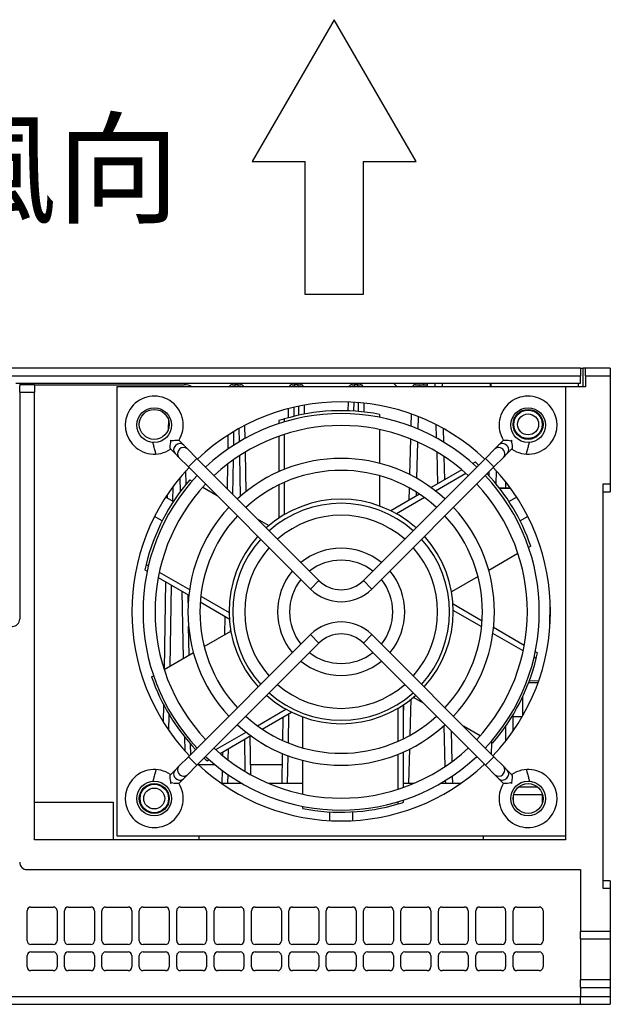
# Model space of a CAD drawing. Extents: x 14074 to 14414, y -3712 to -3387.
# Tile 17 of 18: x 14335 to 14414, y -3712 to -3581. Entities that reach past the tile are written whole.
import ezdxf

# ---------------------------------------------------------------- set-up
doc = ezdxf.new("R2010")
doc.units = 0
doc.layers.get('0').update_dxf_attribs({"linetype": 'CONTINUOUS'})
doc.styles.get("Standard").update_dxf_attribs({"font": 'PMingLiU.ttf'})

msp = doc.modelspace()

# ---------------------------------------------------------------- linework, layer by layer
for p, q in [((14377.137, -3580.89), (14366.184, -3599.861)), ((14388.091, -3599.861), (14377.137, -3580.89)), ((14366.184, -3599.861), (14373.273, -3599.861)), ((14373.273, -3617.626), (14373.273, -3599.861)), ((14381.002, -3599.861), (14388.091, -3599.861)), ((14381.002, -3599.861), (14381.002, -3617.626)), ((14381.002, -3617.626), (14373.273, -3617.626)), ((14410.08, -3627.47), (14329.33, -3627.47)), ((14410.08, -3627.47), (14410.458, -3627.47)), ((14410.08, -3627.47), (14410.08, -3628.47)), ((14410.458, -3629.97), (14410.458, -3627.47)), ((14410.78, -3627.47), (14410.458, -3627.47)), ((14414.08, -3627.47), (14410.78, -3627.47)), ((14410.78, -3628.47), (14410.78, -3627.47)), ((14414.08, -3627.47), (14414.08, -3628.47)), ((14329.33, -3628.47), (14410.08, -3628.47)), ((14410.08, -3629.47), (14410.08, -3628.47)), ((14410.78, -3628.47), (14414.08, -3628.47)), ((14410.78, -3628.47), (14410.78, -3629.97)), ((14414.08, -3628.47), (14414.08, -3642.97)), ((14334.58, -3629.47), (14410.08, -3629.47)), ((14335.08, -3629.47), (14335.08, -3629.804)), ((14337.08, -3629.67), (14335.08, -3629.67)), ((14335.08, -3630.67), (14335.08, -3629.804)), ((14337.08, -3629.67), (14337.08, -3630.67)), ((14337.08, -3629.67), (14357.08, -3629.67)), ((14348.08, -3629.97), (14348.08, -3689.97)), ((14408.08, -3629.97), (14348.08, -3629.97)), ((14363.546, -3629.67), (14363.846, -3629.67)), ((14363.846, -3629.67), (14363.846, -3629.97)), ((14364.315, -3629.67), (14363.846, -3629.67)), ((14364.315, -3629.67), (14364.615, -3629.67)), ((14364.315, -3629.97), (14364.315, -3629.67)), ((14371.546, -3629.67), (14371.846, -3629.67)), ((14371.846, -3629.67), (14371.846, -3629.97)), ((14372.324, -3629.67), (14371.846, -3629.67)), ((14372.324, -3629.67), (14372.624, -3629.67)), ((14372.324, -3629.97), (14372.324, -3629.67)), ((14379.546, -3629.67), (14379.846, -3629.67)), ((14379.846, -3629.67), (14379.846, -3629.97)), ((14380.315, -3629.67), (14379.846, -3629.67)), ((14380.315, -3629.67), (14380.615, -3629.67)), ((14380.315, -3629.97), (14380.315, -3629.67)), ((14385.58, -3629.97), (14385.08, -3629.47)), ((14388.028, -3629.67), (14388.529, -3629.67)), ((14388.529, -3629.67), (14388.529, -3629.97)), ((14388.529, -3629.67), (14389.58, -3629.67)), ((14389.08, -3629.47), (14389.08, -3629.67)), ((14389.58, -3629.47), (14389.58, -3629.97)), ((14390.613, -3629.47), (14390.627, -3629.97)), ((14391.627, -3629.97), (14391.614, -3629.47)), ((14398.049, -3629.97), (14398.058, -3629.47)), ((14398.093, -3629.47), (14398.093, -3629.97)), ((14410.78, -3629.97), (14408.08, -3629.97)), ((14408.08, -3629.97), (14408.08, -3690.47)), ((14409.759, -3629.47), (14409.759, -3629.97)), ((14335.08, -3630.67), (14335.08, -3660.97)), ((14335.08, -3630.67), (14337.08, -3630.67)), ((14337.08, -3690.47), (14337.08, -3630.67)), ((14370.998, -3632.881), (14370.977, -3634.102)), ((14371.781, -3633.894), (14371.802, -3632.683)), ((14372.365, -3632.56), (14372.386, -3633.755)), ((14373.183, -3633.595), (14373.163, -3632.406)), ((14379.014, -3631.986), (14378.993, -3633.16)), ((14379.793, -3633.199), (14379.813, -3632.024)), ((14380.348, -3632.062), (14380.368, -3633.242)), ((14381.17, -3633.323), (14381.149, -3632.139)), ((14370.465, -3634.248), (14370.465, -3634.638)), ((14383.193, -3633.636), (14383.193, -3634.018)), ((14387.439, -3633.581), (14387.396, -3635.212)), ((14388.386, -3635.607), (14388.43, -3633.953)), ((14354.973, -3634.324), (14354.949, -3635.682)), ((14364.408, -3635.535), (14364.439, -3637.301)), ((14365.231, -3636.844), (14365.201, -3635.108)), ((14369.758, -3634.468), (14369.758, -3634.861)), ((14390.758, -3635.005), (14390.805, -3636.775)), ((14391.82, -3637.361), (14391.773, -3635.547)), ((14362.936, -3636.419), (14362.904, -3638.297)), ((14363.713, -3637.753), (14363.745, -3635.918)), ((14369.758, -3636.553), (14369.758, -3641.286)), ((14370.465, -3636.314), (14370.465, -3640.987)), ((14383.193, -3635.651), (14383.193, -3640.168)), ((14356.991, -3637.723), (14356.364, -3637.096)), ((14356.991, -3637.723), (14357.512, -3638.244)), ((14387.352, -3636.911), (14387.227, -3641.674)), ((14388.214, -3642.2), (14388.341, -3637.333)), ((14398.648, -3638.244), (14399.169, -3637.723)), ((14399.796, -3637.096), (14399.169, -3637.723)), ((14355.257, -3638.252), (14355.86, -3638.854)), ((14355.86, -3638.854), (14356.381, -3639.375)), ((14356.381, -3639.375), (14357.647, -3640.641)), ((14358.778, -3639.51), (14357.512, -3638.244)), ((14358.778, -3639.51), (14357.647, -3640.641)), ((14375.11, -3655.842), (14358.778, -3639.51)), ((14364.472, -3639.168), (14364.567, -3644.605)), ((14365.355, -3643.948), (14365.263, -3638.672)), ((14397.382, -3639.51), (14381.05, -3655.842)), ((14390.854, -3638.646), (14390.966, -3642.921)), ((14391.951, -3642.352), (14391.871, -3639.288)), ((14398.648, -3638.244), (14397.382, -3639.51)), ((14397.382, -3639.51), (14398.513, -3640.641)), ((14398.513, -3640.641), (14399.779, -3639.375)), ((14399.779, -3639.375), (14400.301, -3638.854)), ((14400.301, -3638.854), (14400.903, -3638.252)), ((14373.979, -3656.973), (14357.647, -3640.641)), ((14362.868, -3640.307), (14362.812, -3643.544)), ((14363.598, -3644.33), (14363.679, -3639.707)), ((14398.513, -3640.641), (14382.181, -3656.973)), ((14396.005, -3640.011), (14395.673, -3640.203)), ((14356.523, -3642.102), (14356.555, -3643.96)), ((14357.338, -3642.958), (14357.307, -3641.196)), ((14383.193, -3641.825), (14383.193, -3645.869)), ((14394.208, -3641.049), (14390.105, -3643.418)), ((14394.769, -3641.541), (14390.719, -3643.88)), ((14397.851, -3641.304), (14397.842, -3641.829)), ((14398.822, -3642.958), (14398.853, -3641.196)), ((14355.582, -3645.249), (14355.617, -3643.255)), ((14357.83, -3642.376), (14358.147, -3642.559)), ((14359.561, -3643.375), (14361.5, -3644.495)), ((14369.758, -3643.052), (14369.758, -3647.491)), ((14370.465, -3642.723), (14370.465, -3647.047)), ((14387.18, -3643.456), (14387.136, -3645.132)), ((14400.08, -3642.65), (14400.08, -3643.47)), ((14414.08, -3642.97), (14413.08, -3642.97)), ((14413.08, -3642.97), (14413.08, -3696.97)), ((14414.08, -3642.97), (14414.08, -3643.97)), ((14354.616, -3644.692), (14355.634, -3645.279)), ((14354.797, -3644.418), (14354.79, -3644.792)), ((14388.574, -3644.302), (14384.726, -3646.523)), ((14389.215, -3644.748), (14385.464, -3646.914)), ((14388.152, -3644.545), (14388.166, -3644.036)), ((14399.232, -3643.47), (14400.08, -3643.47)), ((14400.782, -3643.58), (14399.274, -3643.524)), ((14400.526, -3645.279), (14401.544, -3644.692)), ((14413.08, -3643.97), (14414.08, -3643.97)), ((14365.393, -3646.125), (14365.391, -3646.013)), ((14354.134, -3647.877), (14353.116, -3647.29)), ((14403.044, -3647.29), (14402.026, -3647.877)), ((14366.854, -3647.586), (14368.424, -3648.492)), ((14403.443, -3651.231), (14403.141, -3651.405)), ((14401.727, -3652.221), (14397.817, -3654.479)), ((14351.996, -3653.704), (14352.301, -3653.881)), ((14351.833, -3654.427), (14352.14, -3654.604)), ((14353.751, -3654.718), (14357.796, -3657.053)), ((14396.383, -3655.307), (14392.849, -3657.347)), ((14353.603, -3655.449), (14357.699, -3657.814)), ((14354.594, -3656.021), (14354.391, -3667.689)), ((14355.198, -3667.278), (14355.386, -3656.478)), ((14373.979, -3656.973), (14375.11, -3655.842)), ((14382.181, -3656.973), (14381.05, -3655.842)), ((14356.788, -3657.288), (14356.945, -3666.27)), ((14357.615, -3658.825), (14357.596, -3657.754)), ((14359.297, -3657.92), (14363.081, -3660.104)), ((14359.227, -3658.696), (14363.111, -3660.938)), ((14396.94, -3661.249), (14393.049, -3659.003)), ((14405.987, -3662.257), (14406.049, -3658.659)), ((14396.873, -3662.027), (14393.08, -3659.837)), ((14362.514, -3660.594), (14362.471, -3663.079)), ((14357.647, -3679.4), (14373.979, -3663.068)), ((14357.737, -3665.812), (14357.669, -3661.93)), ((14359.755, -3664.647), (14363.311, -3662.594)), ((14363.279, -3662.612), (14363.283, -3662.426)), ((14373.979, -3663.068), (14375.11, -3664.199)), ((14382.181, -3663.068), (14381.05, -3664.199)), ((14382.181, -3663.068), (14398.513, -3679.4)), ((14402.428, -3665.234), (14398.378, -3662.896)), ((14402.574, -3664.502), (14398.471, -3662.133)), ((14358.778, -3680.531), (14375.11, -3664.199)), ((14381.05, -3664.199), (14397.382, -3680.531)), ((14354.406, -3667.736), (14358.319, -3665.476)), ((14404.327, -3665.514), (14404.039, -3665.348)), ((14404.164, -3666.237), (14403.88, -3666.072)), ((14352.717, -3668.71), (14352.991, -3668.552)), ((14403.168, -3669.47), (14404.419, -3669.47)), ((14403.249, -3669.253), (14404.513, -3669.206)), ((14354.308, -3672.402), (14354.268, -3674.701)), ((14387.315, -3676.511), (14387.441, -3671.691)), ((14389.07, -3672.219), (14387.737, -3671.449)), ((14402.38, -3673.881), (14402.38, -3671.336)), ((14366.869, -3675.237), (14370.696, -3673.027)), ((14367.506, -3675.686), (14371.434, -3673.418)), ((14371.019, -3677.552), (14371.087, -3673.618)), ((14385.696, -3677.318), (14385.696, -3672.893)), ((14386.421, -3672.437), (14386.403, -3673.151)), ((14386.403, -3676.989), (14386.403, -3672.45)), ((14355.047, -3675.892), (14355.084, -3673.785)), ((14370.279, -3674.085), (14370.224, -3677.21)), ((14372.968, -3678.216), (14372.968, -3674.072)), ((14401.08, -3675.939), (14401.08, -3673.778)), ((14402.271, -3674.07), (14401.08, -3674.07)), ((14361.324, -3678.439), (14365.368, -3676.103)), ((14391.812, -3675.242), (14391.955, -3680.697)), ((14392.937, -3680.003), (14392.832, -3675.981)), ((14396.658, -3676.6), (14394.423, -3675.31)), ((14400.08, -3675.322), (14400.08, -3677.291)), ((14357.127, -3676.723), (14357.16, -3678.581)), ((14361.883, -3678.932), (14365.979, -3676.567)), ((14365.133, -3677.056), (14365.208, -3681.335)), ((14366.016, -3681.803), (14365.925, -3676.598)), ((14398.331, -3677.565), (14398.071, -3677.416)), ((14398.192, -3679.078), (14398.219, -3677.501)), ((14357.969, -3679.078), (14357.944, -3677.696)), ((14362.197, -3678.75), (14362.19, -3679.191)), ((14362.979, -3679.819), (14363.006, -3678.284)), ((14370.194, -3678.943), (14370.124, -3682.97)), ((14386.403, -3683.488), (14386.403, -3678.755)), ((14387.146, -3682.97), (14387.267, -3678.347)), ((14357.647, -3679.4), (14356.381, -3680.665)), ((14358.778, -3680.531), (14357.647, -3679.4)), ((14360.155, -3679.929), (14360.419, -3679.777)), ((14370.924, -3682.97), (14370.989, -3679.255)), ((14372.968, -3684.39), (14372.968, -3679.873)), ((14385.696, -3683.727), (14385.696, -3679.053)), ((14397.382, -3680.531), (14398.513, -3679.4)), ((14399.779, -3680.665), (14398.513, -3679.4)), ((14355.86, -3681.187), (14355.257, -3681.789)), ((14356.381, -3680.665), (14355.86, -3681.187)), ((14357.512, -3681.797), (14358.778, -3680.531)), ((14361.226, -3680.47), (14359.008, -3680.47)), ((14362.155, -3681.201), (14362.124, -3682.97)), ((14370.167, -3680.47), (14365.993, -3680.47)), ((14397.17, -3680.319), (14397.168, -3680.446)), ((14397.168, -3680.446), (14397.168, -3680.456)), ((14397.382, -3680.531), (14398.648, -3681.797)), ((14400.301, -3681.187), (14399.779, -3680.665)), ((14400.903, -3681.789), (14400.301, -3681.187)), ((14356.364, -3682.945), (14356.991, -3682.318)), ((14357.512, -3681.797), (14356.991, -3682.318)), ((14362.924, -3682.97), (14362.945, -3681.773)), ((14392.004, -3682.568), (14392.014, -3682.97)), ((14393.015, -3682.97), (14392.987, -3681.93)), ((14399.169, -3682.318), (14398.648, -3681.797)), ((14399.169, -3682.318), (14399.796, -3682.945)), ((14364.831, -3682.97), (14362.111, -3682.97)), ((14372.968, -3682.97), (14368.421, -3682.97)), ((14387.74, -3682.97), (14386.403, -3682.97)), ((14394.049, -3682.97), (14391.33, -3682.97)), ((14404.403, -3683.47), (14401.757, -3683.47)), ((14337.08, -3685.47), (14347.58, -3685.47)), ((14347.58, -3685.47), (14347.58, -3690.47)), ((14385.696, -3685.693), (14385.696, -3685.403)), ((14386.403, -3685.473), (14386.403, -3685.18)), ((14405.017, -3684.47), (14401.144, -3684.47)), ((14401.144, -3685.47), (14401.144, -3684.47)), ((14405.017, -3685.47), (14405.017, -3684.47)), ((14372.968, -3686.305), (14372.968, -3686.023)), ((14376.58, -3687.93), (14376.58, -3686.755)), ((14379.58, -3686.755), (14379.58, -3687.93)), ((14408.08, -3690.47), (14337.08, -3690.47)), ((14348.08, -3689.97), (14408.08, -3689.97)), ((14359.08, -3690.47), (14359.08, -3689.97)), ((14397.08, -3689.97), (14397.08, -3690.47)), ((14336.08, -3694.47), (14410.08, -3694.47)), ((14410.08, -3694.47), (14410.08, -3702.72)), ((14414.08, -3695.97), (14413.08, -3695.97)), ((14414.08, -3695.97), (14414.08, -3696.97)), ((14413.08, -3696.97), (14414.08, -3696.97)), ((14414.08, -3696.97), (14414.08, -3702.72)), ((14336.08, -3703.97), (14336.08, -3699.97)), ((14336.58, -3699.47), (14339.58, -3699.47)), ((14340.08, -3699.97), (14340.08, -3703.97)), ((14341.08, -3703.97), (14341.08, -3699.97)), ((14341.58, -3699.47), (14344.58, -3699.47)), ((14345.08, -3699.97), (14345.08, -3703.97)), ((14346.08, -3703.97), (14346.08, -3699.97)), ((14346.58, -3699.47), (14349.58, -3699.47)), ((14350.08, -3699.97), (14350.08, -3703.97)), ((14351.08, -3703.97), (14351.08, -3699.97)), ((14351.58, -3699.47), (14354.58, -3699.47)), ((14355.08, -3699.97), (14355.08, -3703.97)), ((14356.08, -3703.97), (14356.08, -3699.97)), ((14356.58, -3699.47), (14359.58, -3699.47)), ((14360.08, -3699.97), (14360.08, -3703.97)), ((14361.08, -3703.97), (14361.08, -3699.97)), ((14361.58, -3699.47), (14364.58, -3699.47)), ((14365.08, -3699.97), (14365.08, -3703.97)), ((14366.08, -3703.97), (14366.08, -3699.97)), ((14366.58, -3699.47), (14369.58, -3699.47)), ((14370.08, -3699.97), (14370.08, -3703.97)), ((14371.08, -3703.97), (14371.08, -3699.97)), ((14371.58, -3699.47), (14374.58, -3699.47)), ((14375.08, -3699.97), (14375.08, -3703.97)), ((14376.08, -3703.97), (14376.08, -3699.97)), ((14376.58, -3699.47), (14379.58, -3699.47)), ((14380.08, -3699.97), (14380.08, -3703.97)), ((14381.08, -3703.97), (14381.08, -3699.97)), ((14381.58, -3699.47), (14384.58, -3699.47)), ((14385.08, -3699.97), (14385.08, -3703.97)), ((14386.08, -3703.97), (14386.08, -3699.97)), ((14386.58, -3699.47), (14389.58, -3699.47)), ((14390.08, -3699.97), (14390.08, -3703.97)), ((14391.08, -3703.97), (14391.08, -3699.97)), ((14391.58, -3699.47), (14394.58, -3699.47)), ((14395.08, -3699.97), (14395.08, -3703.97)), ((14396.08, -3703.97), (14396.08, -3699.97)), ((14396.58, -3699.47), (14399.58, -3699.47)), ((14400.08, -3699.97), (14400.08, -3703.97)), ((14401.08, -3703.97), (14401.08, -3699.97)), ((14401.58, -3699.47), (14404.58, -3699.47)), ((14405.08, -3699.97), (14405.08, -3703.97)), ((14414.08, -3702.72), (14410.08, -3702.72)), ((14410.08, -3703.72), (14410.08, -3702.72)), ((14410.08, -3703.72), (14414.08, -3703.72)), ((14410.08, -3703.72), (14410.08, -3709.22)), ((14414.08, -3702.72), (14414.08, -3703.72)), ((14414.08, -3703.72), (14414.08, -3709.22)), ((14339.58, -3704.47), (14336.58, -3704.47)), ((14344.58, -3704.47), (14341.58, -3704.47)), ((14349.58, -3704.47), (14346.58, -3704.47)), ((14354.58, -3704.47), (14351.58, -3704.47)), ((14359.58, -3704.47), (14356.58, -3704.47)), ((14364.58, -3704.47), (14361.58, -3704.47)), ((14369.58, -3704.47), (14366.58, -3704.47)), ((14374.58, -3704.47), (14371.58, -3704.47)), ((14379.58, -3704.47), (14376.58, -3704.47)), ((14384.58, -3704.47), (14381.58, -3704.47)), ((14389.58, -3704.47), (14386.58, -3704.47)), ((14394.58, -3704.47), (14391.58, -3704.47)), ((14399.58, -3704.47), (14396.58, -3704.47)), ((14404.58, -3704.47), (14401.58, -3704.47)), ((14336.08, -3707.47), (14336.08, -3705.97)), ((14336.58, -3705.47), (14339.58, -3705.47)), ((14340.08, -3705.97), (14340.08, -3707.47)), ((14341.08, -3707.47), (14341.08, -3705.97)), ((14341.58, -3705.47), (14344.58, -3705.47)), ((14345.08, -3705.97), (14345.08, -3707.47)), ((14346.08, -3707.47), (14346.08, -3705.97)), ((14346.58, -3705.47), (14349.58, -3705.47)), ((14350.08, -3705.97), (14350.08, -3707.47)), ((14351.08, -3707.47), (14351.08, -3705.97)), ((14351.58, -3705.47), (14354.58, -3705.47)), ((14355.08, -3705.97), (14355.08, -3707.47)), ((14356.08, -3707.47), (14356.08, -3705.97)), ((14356.58, -3705.47), (14359.58, -3705.47)), ((14360.08, -3705.97), (14360.08, -3707.47)), ((14361.08, -3707.47), (14361.08, -3705.97)), ((14361.58, -3705.47), (14364.58, -3705.47)), ((14365.08, -3705.97), (14365.08, -3707.47)), ((14366.08, -3707.47), (14366.08, -3705.97)), ((14366.58, -3705.47), (14369.58, -3705.47)), ((14370.08, -3705.97), (14370.08, -3707.47)), ((14371.08, -3707.47), (14371.08, -3705.97)), ((14371.58, -3705.47), (14374.58, -3705.47)), ((14375.08, -3705.97), (14375.08, -3707.47)), ((14376.08, -3707.47), (14376.08, -3705.97)), ((14376.58, -3705.47), (14379.58, -3705.47)), ((14380.08, -3705.97), (14380.08, -3707.47)), ((14381.08, -3707.47), (14381.08, -3705.97)), ((14381.58, -3705.47), (14384.58, -3705.47)), ((14385.08, -3705.97), (14385.08, -3707.47)), ((14386.08, -3707.47), (14386.08, -3705.97)), ((14386.58, -3705.47), (14389.58, -3705.47)), ((14390.08, -3705.97), (14390.08, -3707.47)), ((14391.08, -3707.47), (14391.08, -3705.97)), ((14391.58, -3705.47), (14394.58, -3705.47)), ((14395.08, -3705.97), (14395.08, -3707.47)), ((14396.08, -3707.47), (14396.08, -3705.97)), ((14396.58, -3705.47), (14399.58, -3705.47)), ((14400.08, -3705.97), (14400.08, -3707.47)), ((14401.08, -3707.47), (14401.08, -3705.97)), ((14401.58, -3705.47), (14404.58, -3705.47)), ((14405.08, -3705.97), (14405.08, -3707.47)), ((14339.58, -3707.97), (14336.58, -3707.97)), ((14344.58, -3707.97), (14341.58, -3707.97)), ((14349.58, -3707.97), (14346.58, -3707.97)), ((14354.58, -3707.97), (14351.58, -3707.97)), ((14359.58, -3707.97), (14356.58, -3707.97)), ((14364.58, -3707.97), (14361.58, -3707.97)), ((14369.58, -3707.97), (14366.58, -3707.97)), ((14374.58, -3707.97), (14371.58, -3707.97)), ((14379.58, -3707.97), (14376.58, -3707.97)), ((14384.58, -3707.97), (14381.58, -3707.97)), ((14389.58, -3707.97), (14386.58, -3707.97)), ((14394.58, -3707.97), (14391.58, -3707.97)), ((14399.58, -3707.97), (14396.58, -3707.97)), ((14404.58, -3707.97), (14401.58, -3707.97)), ((14410.08, -3710.22), (14410.08, -3709.22)), ((14414.08, -3709.22), (14410.08, -3709.22)), ((14414.08, -3709.22), (14414.08, -3710.22)), ((14410.08, -3710.22), (14414.08, -3710.22)), ((14410.08, -3710.22), (14410.08, -3711.47)), ((14414.08, -3710.22), (14414.08, -3711.47)), ((14410.08, -3711.47), (14326.08, -3711.47)), ((14414.08, -3711.47), (14410.08, -3711.47)), ((14410.08, -3712.47), (14410.08, -3711.47)), ((14414.08, -3711.47), (14414.08, -3712.47)), ((14326.007, -3712.47), (14410.08, -3712.47)), ((14410.08, -3712.47), (14414.08, -3712.47))]:
    msp.add_line(p, q)
for centre, radius in [((14353.08, -3635.07), 2.324), ((14403.08, -3635.07), 2.324), ((14353.08, -3634.97), 2), ((14403.08, -3634.97), 2), ((14403.08, -3634.97), 1.9), ((14403.08, -3634.97), 1.4), ((14353.08, -3684.97), 2.324), ((14403.08, -3684.97), 2.324), ((14353.08, -3684.97), 2), ((14353.08, -3684.97), 1.9), ((14353.08, -3684.97), 1.4), ((14403.08, -3684.97), 2)]:
    msp.add_circle(centre, radius)
for centre, radius, start, end in [((14357.08, -3631.67), 2, 58.21167, 90), ((14363.546, -3630.17), 0.5, 90, 156.42182), ((14364.615, -3630.17), 0.5, 23.57818, 90), ((14371.546, -3630.17), 0.5, 90, 156.42182), ((14372.624, -3630.17), 0.5, 23.57818, 90), ((14379.546, -3630.17), 0.5, 90, 156.42182), ((14380.615, -3630.17), 0.5, 23.57818, 90), ((14388.028, -3630.17), 0.5, 90, 156.42182), ((14353.08, -3635.07), 3.873, 328.28341, 304.43704), ((14403.08, -3635.07), 3.873, 235.56296, 211.71659), ((14378.08, -3659.97), 28, 46.67665, 133.32335), ((14378.08, -3660.02), 26.5, 46.84807, 133.15193), ((14378.08, -3659.97), 26.826, 106.49196, 108.07366), ((14378.08, -3659.97), 26.826, 79.01371, 106.49196), ((14378.08, -3660.02), 24.9, 46.96687, 133.03313), ((14378.08, -3660.02), 20.5, 47.38925, 132.61075), ((14378.08, -3659.97), 28, 136.59784, 223.54691), ((14378.08, -3659.97), 26.826, 46.75003, 48.07366), ((14378.08, -3659.97), 28, 316.45309, 43.40216), ((14378.08, -3660.02), 26.5, 136.61183, 223.38817), ((14378.08, -3660.02), 18.9, 47.59164, 132.40836), ((14378.08, -3660.02), 26.5, 316.61183, 43.38817), ((14378.08, -3659.97), 26.826, 19.01371, 43.33224), ((14378.08, -3659.97), 26.826, 139.01371, 166.49196), ((14378.08, -3660.02), 24.9, 136.71543, 223.28456), ((14378.08, -3660.02), 24.9, 316.71544, 43.28457), ((14378.08, -3660.02), 20.5, 137.08377, 222.91623), ((14378.08, -3659.97), 15, 48.13087, 131.86913), ((14378.08, -3660.02), 14.5, 48.37888, 131.62112), ((14378.08, -3660.02), 20.5, 317.08377, 42.91623), ((14378.08, -3660.02), 18.9, 137.26026, 222.73974), ((14378.08, -3660.02), 12.9, 48.79854, 131.20146), ((14378.08, -3660.02), 18.9, 317.26026, 42.73974), ((14378.08, -3659.97), 15, 137.98359, 222.28684), ((14378.08, -3659.97), 15, 317.71316, 42.01641), ((14378.08, -3660.02), 14.5, 137.94667, 222.05333), ((14378.08, -3660.02), 14.5, 317.94667, 42.05333), ((14378.08, -3660.02), 12.9, 138.31254, 221.68746), ((14378.08, -3660.02), 8.5, 50.77038, 129.22962), ((14378.08, -3660.02), 12.9, 318.31254, 41.68746), ((14378.08, -3659.97), 26.826, 166.49196, 168.07366), ((14378.08, -3660.02), 6.9, 52.1147, 127.8853), ((14378.08, -3660.02), 8.5, 140.03092, 219.96908), ((14378.08, -3660.02), 8.5, 320.03092, 39.96908), ((14378.08, -3660.02), 6.9, 141.20166, 218.79834), ((14378.08, -3652.872), 4.2, 225, 315), ((14378.08, -3660.02), 6.9, 321.20166, 38.79834), ((14378.08, -3652.872), 5.8, 225, 315), ((14334.08, -3660.97), 1, 270, 0), ((14378.08, -3667.169), 5.8, 45, 135), ((14378.08, -3667.169), 4.2, 45, 135), ((14378.08, -3660.02), 6.9, 232.1147, 307.8853), ((14378.08, -3659.97), 26.826, 346.49196, 348.07366), ((14378.08, -3660.02), 8.5, 230.77038, 309.22962), ((14378.08, -3659.97), 26.826, 319.01371, 346.49196), ((14378.08, -3659.97), 26.826, 199.01371, 223.48332), ((14378.08, -3660.02), 12.9, 228.79854, 311.20146), ((14378.08, -3660.02), 14.5, 228.37888, 311.62112), ((14378.08, -3659.97), 15, 228.4014, 311.5986), ((14378.08, -3660.02), 18.9, 227.59164, 312.40836), ((14378.08, -3660.02), 20.5, 227.38925, 312.61075), ((14378.08, -3660.02), 24.9, 226.96686, 313.03314), ((14378.08, -3659.97), 26.826, 226.90113, 228.07366), ((14378.08, -3660.02), 26.5, 226.84807, 313.15193), ((14353.08, -3684.97), 3.873, 55.56296, 31.71659), ((14378.08, -3659.97), 28, 226.82142, 313.17858), ((14403.08, -3684.97), 3.873, 148.28341, 124.43704), ((14378.08, -3659.97), 26.826, 286.49196, 288.07366), ((14378.08, -3659.97), 26.826, 259.01371, 286.49196), ((14336.08, -3693.47), 1, 180, 270), ((14336.58, -3699.97), 0.5, 90, 180), ((14339.58, -3699.97), 0.5, 0, 90), ((14341.58, -3699.97), 0.5, 90, 180), ((14344.58, -3699.97), 0.5, 0, 90), ((14346.58, -3699.97), 0.5, 90, 180), ((14349.58, -3699.97), 0.5, 0, 90), ((14351.58, -3699.97), 0.5, 90, 180), ((14354.58, -3699.97), 0.5, 0, 90), ((14356.58, -3699.97), 0.5, 90, 180), ((14359.58, -3699.97), 0.5, 0, 90), ((14361.58, -3699.97), 0.5, 90, 180), ((14364.58, -3699.97), 0.5, 0, 90), ((14366.58, -3699.97), 0.5, 90, 180), ((14369.58, -3699.97), 0.5, 0, 90), ((14371.58, -3699.97), 0.5, 90, 180), ((14374.58, -3699.97), 0.5, 0, 90), ((14376.58, -3699.97), 0.5, 90, 180), ((14379.58, -3699.97), 0.5, 0, 90), ((14381.58, -3699.97), 0.5, 90, 180), ((14384.58, -3699.97), 0.5, 0, 90), ((14386.58, -3699.97), 0.5, 90, 180), ((14389.58, -3699.97), 0.5, 0, 90), ((14391.58, -3699.97), 0.5, 90, 180), ((14394.58, -3699.97), 0.5, 0, 90), ((14396.58, -3699.97), 0.5, 90, 180), ((14399.58, -3699.97), 0.5, 0, 90), ((14401.58, -3699.97), 0.5, 90, 180), ((14404.58, -3699.97), 0.5, 0, 90), ((14336.58, -3703.97), 0.5, 180, 270), ((14339.58, -3703.97), 0.5, 270, 0), ((14341.58, -3703.97), 0.5, 180, 270), ((14344.58, -3703.97), 0.5, 270, 0), ((14346.58, -3703.97), 0.5, 180, 270), ((14349.58, -3703.97), 0.5, 270, 0), ((14351.58, -3703.97), 0.5, 180, 270), ((14354.58, -3703.97), 0.5, 270, 0), ((14356.58, -3703.97), 0.5, 180, 270), ((14359.58, -3703.97), 0.5, 270, 0), ((14361.58, -3703.97), 0.5, 180, 270), ((14364.58, -3703.97), 0.5, 270, 0), ((14366.58, -3703.97), 0.5, 180, 270), ((14369.58, -3703.97), 0.5, 270, 0), ((14371.58, -3703.97), 0.5, 180, 270), ((14374.58, -3703.97), 0.5, 270, 0), ((14376.58, -3703.97), 0.5, 180, 270), ((14379.58, -3703.97), 0.5, 270, 0), ((14381.58, -3703.97), 0.5, 180, 270), ((14384.58, -3703.97), 0.5, 270, 0), ((14386.58, -3703.97), 0.5, 180, 270), ((14389.58, -3703.97), 0.5, 270, 0), ((14391.58, -3703.97), 0.5, 180, 270), ((14394.58, -3703.97), 0.5, 270, 0), ((14396.58, -3703.97), 0.5, 180, 270), ((14399.58, -3703.97), 0.5, 270, 0), ((14401.58, -3703.97), 0.5, 180, 270), ((14404.58, -3703.97), 0.5, 270, 0), ((14336.58, -3705.97), 0.5, 90, 180), ((14339.58, -3705.97), 0.5, 0, 90), ((14341.58, -3705.97), 0.5, 90, 180), ((14344.58, -3705.97), 0.5, 0, 90), ((14346.58, -3705.97), 0.5, 90, 180), ((14349.58, -3705.97), 0.5, 0, 90), ((14351.58, -3705.97), 0.5, 90, 180), ((14354.58, -3705.97), 0.5, 0, 90), ((14356.58, -3705.97), 0.5, 90, 180), ((14359.58, -3705.97), 0.5, 0, 90), ((14361.58, -3705.97), 0.5, 90, 180), ((14364.58, -3705.97), 0.5, 0, 90), ((14366.58, -3705.97), 0.5, 90, 180), ((14369.58, -3705.97), 0.5, 0, 90), ((14371.58, -3705.97), 0.5, 90, 180), ((14374.58, -3705.97), 0.5, 0, 90), ((14376.58, -3705.97), 0.5, 90, 180), ((14379.58, -3705.97), 0.5, 0, 90), ((14381.58, -3705.97), 0.5, 90, 180), ((14384.58, -3705.97), 0.5, 0, 90), ((14386.58, -3705.97), 0.5, 90, 180), ((14389.58, -3705.97), 0.5, 0, 90), ((14391.58, -3705.97), 0.5, 90, 180), ((14394.58, -3705.97), 0.5, 0, 90), ((14396.58, -3705.97), 0.5, 90, 180), ((14399.58, -3705.97), 0.5, 0, 90), ((14401.58, -3705.97), 0.5, 90, 180), ((14404.58, -3705.97), 0.5, 0, 90), ((14336.58, -3707.47), 0.5, 180, 270), ((14339.58, -3707.47), 0.5, 270, 0), ((14341.58, -3707.47), 0.5, 180, 270), ((14344.58, -3707.47), 0.5, 270, 0), ((14346.58, -3707.47), 0.5, 180, 270), ((14349.58, -3707.47), 0.5, 270, 0), ((14351.58, -3707.47), 0.5, 180, 270), ((14354.58, -3707.47), 0.5, 270, 0), ((14356.58, -3707.47), 0.5, 180, 270), ((14359.58, -3707.47), 0.5, 270, 0), ((14361.58, -3707.47), 0.5, 180, 270), ((14364.58, -3707.47), 0.5, 270, 0), ((14366.58, -3707.47), 0.5, 180, 270), ((14369.58, -3707.47), 0.5, 270, 0), ((14371.58, -3707.47), 0.5, 180, 270), ((14374.58, -3707.47), 0.5, 270, 0), ((14376.58, -3707.47), 0.5, 180, 270), ((14379.58, -3707.47), 0.5, 270, 0), ((14381.58, -3707.47), 0.5, 180, 270), ((14384.58, -3707.47), 0.5, 270, 0), ((14386.58, -3707.47), 0.5, 180, 270), ((14389.58, -3707.47), 0.5, 270, 0), ((14391.58, -3707.47), 0.5, 180, 270), ((14394.58, -3707.47), 0.5, 270, 0), ((14396.58, -3707.47), 0.5, 180, 270), ((14399.58, -3707.47), 0.5, 270, 0), ((14401.58, -3707.47), 0.5, 180, 270), ((14404.58, -3707.47), 0.5, 270, 0)]:
    msp.add_arc(centre, radius, start, end)
for centre, major_axis, ratio, start_param, end_param in [((14355.276, -3637.139), (0.566, 0.566), 0.0040687, 1.5049844, 1.6427018), ((14356.425, -3638.288), (-0.566, -0.566), 0.8951582, 3.1415927, 6.2831853), ((14356.947, -3638.81), (-0.566, -0.566), 0.8951582, 3.1415927, 6.2831853), ((14399.214, -3638.81), (0.566, -0.566), 0.8951582, 0, 3.1415927), ((14399.735, -3638.288), (0.566, -0.566), 0.8951582, 0, 3.1415927), ((14400.884, -3637.139), (-0.566, 0.566), 0.0040687, 4.6404835, 4.7782009), ((14400.08, -3643.444), (-1, 0), 0.0261859, 1.5707963, 2.2367508), ((14356.425, -3681.752), (-0.566, 0.566), 0.8951582, 0, 3.1415927), ((14356.947, -3681.231), (-0.566, 0.566), 0.8951582, 0, 3.1415927), ((14398.185, -3679.445), (-1.018, -1.001), 0.0128598, 6.270091, 6.6428008), ((14399.214, -3681.231), (0.566, 0.566), 0.8951582, 3.1415927, 6.2831853), ((14399.735, -3681.752), (0.566, 0.566), 0.8951582, 3.1415927, 6.2831853), ((14355.276, -3682.902), (0.566, -0.566), 0.0040687, 4.6404835, 4.7782009), ((14400.884, -3682.902), (-0.566, -0.566), 0.0040687, 1.5049844, 1.6427018)]:
    msp.add_ellipse(centre, major_axis=major_axis, ratio=ratio, start_param=start_param, end_param=end_param)
for points, knots in [([(14353.304, -3638.937), (14353.304, -3638.937), (14353.303, -3638.935), (14353.299, -3638.916), (14353.29, -3638.883), (14353.264, -3638.781), (14353.246, -3638.714), (14353.205, -3638.554), (14353.181, -3638.463), (14353.131, -3638.268), (14353.105, -3638.166), (14353.053, -3637.966), (14353.028, -3637.87), (14352.983, -3637.694), (14352.963, -3637.617), (14352.931, -3637.492), (14352.919, -3637.445), (14352.907, -3637.398), (14352.904, -3637.388), (14352.904, -3637.388)], [0.61810635, 0.61810635, 0.61810635, 0.61810635, 0.62916833, 0.62916833, 0.66041989, 0.66041989, 0.69167145, 0.69167145, 0.72292301, 0.72292301, 0.75417456, 0.75417456, 0.78542612, 0.78542612, 0.81667768, 0.81667768, 0.84792924, 0.84792924, 0.8702271, 0.8702271, 0.8702271, 0.8702271]), ([(14355.257, -3638.252), (14355.255, -3638.25), (14355.253, -3638.247), (14355.239, -3638.226), (14355.229, -3638.193), (14355.215, -3638.095), (14355.212, -3638.028), (14355.216, -3637.843), (14355.228, -3637.721), (14355.266, -3637.421), (14355.292, -3637.265), (14355.298, -3637.229), (14355.3, -3637.219), (14355.304, -3637.2), (14355.306, -3637.192), (14355.31, -3637.185), (14355.311, -3637.183), (14355.313, -3637.181), (14355.314, -3637.18), (14355.315, -3637.179), (14355.316, -3637.178), (14355.317, -3637.177), (14355.318, -3637.176), (14355.322, -3637.173), (14355.326, -3637.172), (14355.366, -3637.156), (14355.497, -3637.136), (14355.764, -3637.094), (14355.883, -3637.077), (14356.073, -3637.061), (14356.146, -3637.058), (14356.263, -3637.063), (14356.306, -3637.07), (14356.348, -3637.084), (14356.358, -3637.09), (14356.364, -3637.096)], [0.13643643, 0.13643643, 0.13643643, 0.13643643, 0.14099264, 0.14099264, 0.16892185, 0.16892185, 0.20138305, 0.20138305, 0.24789521, 0.24789521, 0.31496622, 0.31496622, 0.33472141, 0.33472141, 0.36265311, 0.36265311, 0.37128425, 0.37128425, 0.37613869, 0.37613869, 0.38070338, 0.38070338, 0.38736186, 0.38736186, 0.40416762, 0.40416762, 0.55060275, 0.55060275, 0.67460918, 0.67460918, 0.77011888, 0.77011888, 0.85950932, 0.85950932, 0.90632238, 0.90632238, 0.90632238, 0.90632238]), ([(14355.311, -3637.1), (14355.308, -3637.116), (14355.305, -3637.131), (14355.301, -3637.144), (14355.3, -3637.147), (14355.298, -3637.151), (14355.297, -3637.153), (14355.295, -3637.156), (14355.294, -3637.156), (14355.293, -3637.158), (14355.292, -3637.159), (14355.29, -3637.16), (14355.289, -3637.161), (14355.285, -3637.164), (14355.281, -3637.165), (14355.262, -3637.172), (14355.248, -3637.175), (14355.233, -3637.177)], [-0.489369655, -0.489369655, -0.489369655, -0.489369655, -0.482783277, -0.482783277, -0.480956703, -0.480956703, -0.47965524, -0.47965524, -0.478946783, -0.478946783, -0.47828908, -0.47828908, -0.477337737, -0.477337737, -0.474797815, -0.474797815, -0.466947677, -0.466947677, -0.466947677, -0.466947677]), ([(14399.796, -3637.096), (14399.798, -3637.094), (14399.799, -3637.093), (14399.816, -3637.081), (14399.846, -3637.072), (14399.939, -3637.06), (14400.004, -3637.058), (14400.179, -3637.066), (14400.295, -3637.079), (14400.536, -3637.115), (14400.662, -3637.135), (14400.804, -3637.163), (14400.816, -3637.165), (14400.829, -3637.169), (14400.833, -3637.171), (14400.838, -3637.173), (14400.84, -3637.175), (14400.843, -3637.177), (14400.844, -3637.177), (14400.845, -3637.179), (14400.846, -3637.18), (14400.848, -3637.181), (14400.848, -3637.182), (14400.85, -3637.185), (14400.851, -3637.187), (14400.862, -3637.211), (14400.869, -3637.267), (14400.901, -3637.479), (14400.923, -3637.63), (14400.944, -3637.861), (14400.948, -3637.949), (14400.946, -3638.089), (14400.94, -3638.143), (14400.924, -3638.218), (14400.914, -3638.241), (14400.903, -3638.252)], [-0.41389303, -0.41389303, -0.41389303, -0.41389303, -0.41107971, -0.41107971, -0.38589635, -0.38589635, -0.35770082, -0.35770082, -0.31943527, -0.31943527, -0.28013909, -0.28013909, -0.27453298, -0.27453298, -0.27178708, -0.27178708, -0.26987921, -0.26987921, -0.26899511, -0.26899511, -0.2682539, -0.2682539, -0.26730087, -0.26730087, -0.26555631, -0.26555631, -0.24640232, -0.24640232, -0.20381347, -0.20381347, -0.1748234, -0.1748234, -0.15030447, -0.15030447, -0.12896797, -0.12896797, -0.12896797, -0.12896797]), ([(14400.927, -3637.177), (14400.914, -3637.175), (14400.899, -3637.172), (14400.882, -3637.167), (14400.877, -3637.165), (14400.871, -3637.161), (14400.87, -3637.16), (14400.868, -3637.159), (14400.868, -3637.158), (14400.866, -3637.157), (14400.866, -3637.156), (14400.864, -3637.154), (14400.863, -3637.152), (14400.86, -3637.146), (14400.857, -3637.139), (14400.853, -3637.121), (14400.851, -3637.111), (14400.849, -3637.1)], [-1.149175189, -1.149175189, -1.149175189, -1.149175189, -1.14261643, -1.14261643, -1.138090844, -1.138090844, -1.13669291, -1.13669291, -1.135728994, -1.135728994, -1.134693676, -1.134693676, -1.132894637, -1.132894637, -1.127468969, -1.127468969, -1.122671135, -1.122671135, -1.122671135, -1.122671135]), ([(14402.856, -3638.937), (14402.856, -3638.937), (14402.857, -3638.935), (14402.862, -3638.916), (14402.87, -3638.883), (14402.897, -3638.781), (14402.914, -3638.714), (14402.955, -3638.554), (14402.979, -3638.463), (14403.029, -3638.268), (14403.055, -3638.166), (14403.107, -3637.966), (14403.132, -3637.87), (14403.177, -3637.694), (14403.197, -3637.617), (14403.23, -3637.492), (14403.242, -3637.445), (14403.254, -3637.398), (14403.256, -3637.388), (14403.256, -3637.388)], [0.61810635, 0.61810635, 0.61810635, 0.61810635, 0.62916833, 0.62916833, 0.66041989, 0.66041989, 0.69167145, 0.69167145, 0.72292301, 0.72292301, 0.75417456, 0.75417456, 0.78542612, 0.78542612, 0.81667768, 0.81667768, 0.84792924, 0.84792924, 0.8702271, 0.8702271, 0.8702271, 0.8702271]), ([(14353.304, -3681.104), (14353.304, -3681.104), (14353.303, -3681.106), (14353.299, -3681.125), (14353.29, -3681.158), (14353.264, -3681.26), (14353.246, -3681.327), (14353.205, -3681.487), (14353.181, -3681.578), (14353.131, -3681.773), (14353.105, -3681.875), (14353.053, -3682.075), (14353.028, -3682.171), (14352.983, -3682.347), (14352.963, -3682.424), (14352.931, -3682.549), (14352.919, -3682.595), (14352.907, -3682.643), (14352.904, -3682.653), (14352.904, -3682.653)], [0.61810635, 0.61810635, 0.61810635, 0.61810635, 0.62916833, 0.62916833, 0.66041989, 0.66041989, 0.69167145, 0.69167145, 0.72292301, 0.72292301, 0.75417456, 0.75417456, 0.78542612, 0.78542612, 0.81667768, 0.81667768, 0.84792924, 0.84792924, 0.8702271, 0.8702271, 0.8702271, 0.8702271]), ([(14402.856, -3681.104), (14402.856, -3681.104), (14402.857, -3681.106), (14402.862, -3681.125), (14402.87, -3681.158), (14402.897, -3681.26), (14402.914, -3681.327), (14402.955, -3681.487), (14402.979, -3681.578), (14403.029, -3681.773), (14403.055, -3681.875), (14403.107, -3682.075), (14403.132, -3682.171), (14403.177, -3682.347), (14403.197, -3682.424), (14403.23, -3682.549), (14403.242, -3682.595), (14403.254, -3682.643), (14403.256, -3682.653), (14403.256, -3682.653)], [0.61810635, 0.61810635, 0.61810635, 0.61810635, 0.62916833, 0.62916833, 0.66041989, 0.66041989, 0.69167145, 0.69167145, 0.72292301, 0.72292301, 0.75417456, 0.75417456, 0.78542612, 0.78542612, 0.81667768, 0.81667768, 0.84792924, 0.84792924, 0.8702271, 0.8702271, 0.8702271, 0.8702271]), ([(14356.364, -3682.945), (14356.363, -3682.947), (14356.361, -3682.948), (14356.344, -3682.96), (14356.314, -3682.969), (14356.221, -3682.981), (14356.156, -3682.983), (14355.981, -3682.975), (14355.865, -3682.961), (14355.624, -3682.926), (14355.497, -3682.906), (14355.356, -3682.878), (14355.344, -3682.875), (14355.331, -3682.871), (14355.328, -3682.87), (14355.322, -3682.868), (14355.32, -3682.866), (14355.317, -3682.864), (14355.316, -3682.863), (14355.315, -3682.862), (14355.314, -3682.861), (14355.313, -3682.86), (14355.312, -3682.859), (14355.31, -3682.856), (14355.309, -3682.854), (14355.298, -3682.83), (14355.291, -3682.773), (14355.259, -3682.561), (14355.238, -3682.41), (14355.216, -3682.18), (14355.212, -3682.092), (14355.215, -3681.951), (14355.22, -3681.898), (14355.236, -3681.823), (14355.246, -3681.8), (14355.257, -3681.789)], [-0.36321782, -0.36321782, -0.36321782, -0.36321782, -0.36113431, -0.36113431, -0.3423277, -0.3423277, -0.320954, -0.320954, -0.2915091, -0.2915091, -0.26081497, -0.26081497, -0.25637, -0.25637, -0.25415998, -0.25415998, -0.25260129, -0.25260129, -0.25186809, -0.25186809, -0.25124413, -0.25124413, -0.25042975, -0.25042975, -0.24891651, -0.24891651, -0.23205152, -0.23205152, -0.19398655, -0.19398655, -0.16768499, -0.16768499, -0.14510434, -0.14510434, -0.12517706, -0.12517706, -0.12517706, -0.12517706]), ([(14355.233, -3682.864), (14355.234, -3682.864), (14355.235, -3682.864), (14355.253, -3682.867), (14355.265, -3682.87), (14355.277, -3682.874), (14355.281, -3682.875), (14355.286, -3682.878), (14355.288, -3682.879), (14355.291, -3682.881), (14355.291, -3682.882), (14355.293, -3682.883), (14355.294, -3682.884), (14355.295, -3682.886), (14355.296, -3682.887), (14355.298, -3682.89), (14355.299, -3682.893), (14355.303, -3682.901), (14355.304, -3682.907), (14355.308, -3682.923), (14355.309, -3682.932), (14355.311, -3682.941)], [-0.863286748, -0.863286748, -0.863286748, -0.863286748, -0.862810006, -0.862810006, -0.851338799, -0.851338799, -0.846847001, -0.846847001, -0.843863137, -0.843863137, -0.842384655, -0.842384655, -0.84108501, -0.84108501, -0.839348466, -0.839348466, -0.835325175, -0.835325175, -0.828967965, -0.828967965, -0.824195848, -0.824195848, -0.824195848, -0.824195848]), ([(14400.903, -3681.789), (14400.904, -3681.791), (14400.906, -3681.792), (14400.919, -3681.81), (14400.93, -3681.841), (14400.945, -3681.935), (14400.948, -3681.999), (14400.945, -3682.177), (14400.935, -3682.295), (14400.904, -3682.543), (14400.886, -3682.675), (14400.863, -3682.81), (14400.861, -3682.82), (14400.856, -3682.841), (14400.854, -3682.848), (14400.85, -3682.856), (14400.849, -3682.857), (14400.847, -3682.86), (14400.847, -3682.861), (14400.845, -3682.862), (14400.845, -3682.863), (14400.843, -3682.864), (14400.842, -3682.865), (14400.838, -3682.868), (14400.835, -3682.869), (14400.795, -3682.884), (14400.668, -3682.904), (14400.405, -3682.946), (14400.284, -3682.963), (14400.092, -3682.98), (14400.018, -3682.982), (14399.9, -3682.978), (14399.857, -3682.971), (14399.813, -3682.957), (14399.803, -3682.952), (14399.796, -3682.945)], [0.13626462, 0.13626462, 0.13626462, 0.13626462, 0.13915952, 0.13915952, 0.16797253, 0.16797253, 0.20175199, 0.20175199, 0.25026082, 0.25026082, 0.30381632, 0.30381632, 0.30745833, 0.30745833, 0.31295936, 0.31295936, 0.31473335, 0.31473335, 0.31573763, 0.31573763, 0.31669242, 0.31669242, 0.31809871, 0.31809871, 0.32180377, 0.32180377, 0.35642077, 0.35642077, 0.38758936, 0.38758936, 0.41189696, 0.41189696, 0.43495161, 0.43495161, 0.44777527, 0.44777527, 0.44777527, 0.44777527]), ([(14400.849, -3682.941), (14400.853, -3682.922), (14400.856, -3682.905), (14400.861, -3682.892), (14400.862, -3682.89), (14400.865, -3682.886), (14400.866, -3682.885), (14400.867, -3682.884), (14400.868, -3682.883), (14400.869, -3682.881), (14400.87, -3682.881), (14400.873, -3682.879), (14400.874, -3682.878), (14400.881, -3682.874), (14400.888, -3682.872), (14400.903, -3682.868), (14400.914, -3682.866), (14400.927, -3682.864)], [-0.398491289, -0.398491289, -0.398491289, -0.398491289, -0.386051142, -0.386051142, -0.3824543, -0.3824543, -0.380944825, -0.380944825, -0.379699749, -0.379699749, -0.378106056, -0.378106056, -0.375286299, -0.375286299, -0.366842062, -0.366842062, -0.359332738, -0.359332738, -0.359332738, -0.359332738])]:
    msp.add_open_spline(points, degree=3, knots=knots)

# ---------------------------------------------------------------- texts
at = {"insert": (14356.445, -3594.818), "char_height": 12, "attachment_point": 3}
msp.add_mtext('FAN風向', dxfattribs=at)

doc.saveas('drawing.dxf')
